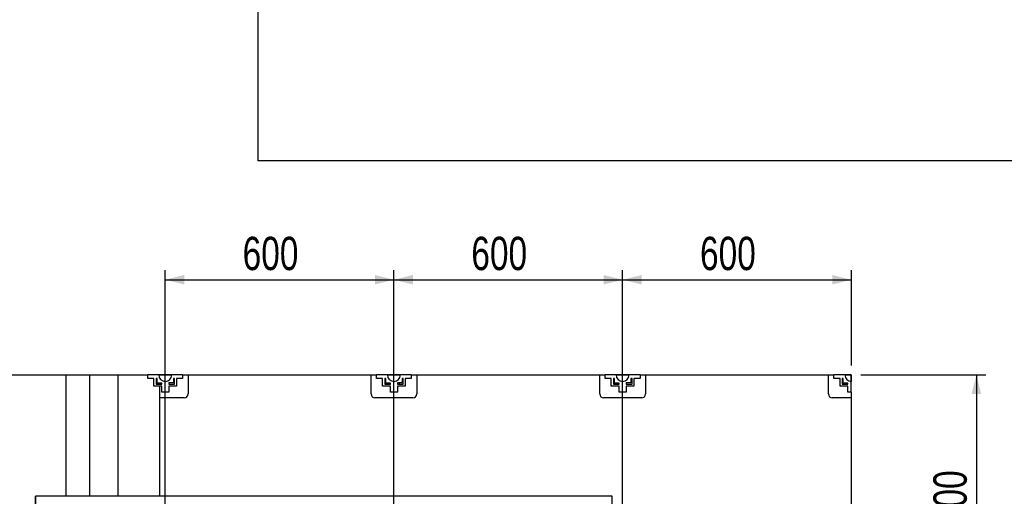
# Model space of a CAD drawing. Header units: millimetres. Extents: x 0 to 841, y 0 to 594.
# Tile 89 of 256: x 282 to 385, y 476 to 526. Entities that reach past the tile are written whole.
import ezdxf

# ---------------------------------------------------------------- set-up
doc = ezdxf.new("R2010")
doc.units = ezdxf.units.MM
doc.layers.add('COTES', color=1, linetype='Continuous')
doc.layers.add('TRAIT-FINS', color=9, linetype='Continuous')
doc.layers.add('TRAIT-FORT', color=4, linetype='Continuous', lineweight=25)
doc.styles.add('SLDTEXTSTYLE0', font='TXT', dxfattribs={"width": 0.75})
doc.dimstyles.new('SLDDIMSTYLE0', dxfattribs={"dimtxt": 3.5, "dimasz": 2, "dimexe": 0, "dimexo": 0.0625, "dimgap": 0.875, "dimtad": 1, "dimdec": 0, "dimlfac": 25, "dimrnd": 1e-09, "dimzin": 12, "dimdsep": 46, "dimtxsty": 'SLDTEXTSTYLE0', "dimsah": 1, "dimcen": 0.09, "dimadec": 0, "dimazin": 3, "dimtfac": 1, "dimtdec": 0, "dimtofl": 0, "dimtmove": 0, "dimatfit": 3, "dimfxl": 1, "dimfrac": 2, "dimtolj": 1, "dimtzin": 12, "dimarcsym": 0})

# ---------------------------------------------------------------- blocks, each defined once
blk = doc.blocks.new('_D_16')
at = {"layer": 'COTES', "color": 1, "transparency": 16777216}
for p, q in [((370.18, 488.8), (383.3, 488.8)), ((382.3, 488.8), (382.3, 464.8)), ((346.18, 464.8), (383.3, 464.8))]:
    blk.add_line(p, q, dxfattribs=at)
for points in [[(382.3, 488.8), (381.8, 486.8), (382.8, 486.8)], [(382.3, 464.8), (382.8, 466.8), (381.8, 466.8)]]:
    blk.add_solid(points, dxfattribs=at)
at = {"layer": 'COTES', "color": 1, "transparency": 16777216, "insert": (377.79, 472.92), "char_height": 3.5, "attachment_point": 1, "rotation": 90, "style": 'SLDTEXTSTYLE0'}
blk.add_mtext('600', dxfattribs=at)
blk = doc.blocks.new('_D_18')
at = {"layer": 'COTES', "color": 1, "transparency": 16777216}
for p, q in [((345.18, 465.8), (345.18, 499.8)), ((369.18, 489.8), (369.18, 499.8)), ((345.18, 498.8), (369.18, 498.8))]:
    blk.add_line(p, q, dxfattribs=at)
for points in [[(345.18, 498.8), (347.18, 498.3), (347.18, 499.3)], [(369.18, 498.8), (367.18, 499.3), (367.18, 498.3)]]:
    blk.add_solid(points, dxfattribs=at)
at = {"layer": 'COTES', "color": 1, "transparency": 16777216, "insert": (353.3, 503.31), "char_height": 3.5, "attachment_point": 1, "style": 'SLDTEXTSTYLE0'}
blk.add_mtext('600', dxfattribs=at)
blk = doc.blocks.new('_D_19')
at = {"layer": 'COTES', "color": 1, "transparency": 16777216}
for p, q in [((321.18, 441.8), (321.18, 499.8)), ((345.18, 465.8), (345.18, 499.8)), ((321.18, 498.8), (345.18, 498.8))]:
    blk.add_line(p, q, dxfattribs=at)
for points in [[(321.18, 498.8), (323.18, 498.3), (323.18, 499.3)], [(345.18, 498.8), (343.18, 499.3), (343.18, 498.3)]]:
    blk.add_solid(points, dxfattribs=at)
at = {"layer": 'COTES', "color": 1, "transparency": 16777216, "insert": (329.3, 503.31), "char_height": 3.5, "attachment_point": 1, "style": 'SLDTEXTSTYLE0'}
blk.add_mtext('600', dxfattribs=at)
blk = doc.blocks.new('_D_20')
at = {"layer": 'COTES', "color": 1, "transparency": 16777216}
for p, q in [((297.18, 443.4), (297.18, 499.8)), ((321.18, 441.8), (321.18, 499.8)), ((297.18, 498.8), (321.18, 498.8))]:
    blk.add_line(p, q, dxfattribs=at)
for points in [[(297.18, 498.8), (299.18, 498.3), (299.18, 499.3)], [(321.18, 498.8), (319.18, 499.3), (319.18, 498.3)]]:
    blk.add_solid(points, dxfattribs=at)
at = {"layer": 'COTES', "color": 1, "transparency": 16777216, "insert": (305.3, 503.31), "char_height": 3.5, "attachment_point": 1, "style": 'SLDTEXTSTYLE0'}
blk.add_mtext('600', dxfattribs=at)

msp = doc.modelspace()

# ---------------------------------------------------------------- hatches: boundary and pattern name
at = {"layer": 'TRAIT-FINS'}
h = msp.add_hatch(dxfattribs=at)
h.set_pattern_fill('ANSI31', color=9, style=0)
h.paths.add_polyline_path([(296.81, 487.813), (296.81, 487.933), (296.335, 487.933), (296.335, 488.433), (296.215, 488.433), (296.215, 487.813)], flags=0)
h = msp.add_hatch(dxfattribs=at)
h.set_pattern_fill('ANSI31', color=9, style=0)
h.paths.add_polyline_path([(298.162, 488.433), (298.042, 488.433), (298.042, 487.958), (297.542, 487.958), (297.542, 487.838), (298.162, 487.838)], flags=0)
h = msp.add_hatch(dxfattribs=at)
h.set_pattern_fill('ANSI31', color=9, style=0)
h.paths.add_polyline_path([(320.81, 487.813), (320.81, 487.933), (320.335, 487.933), (320.335, 488.433), (320.215, 488.433), (320.215, 487.813)], flags=0)
h = msp.add_hatch(dxfattribs=at)
h.set_pattern_fill('ANSI31', color=9, style=0)
h.paths.add_polyline_path([(322.162, 488.433), (322.042, 488.433), (322.042, 487.958), (321.542, 487.958), (321.542, 487.838), (322.162, 487.838)], flags=0)
h = msp.add_hatch(dxfattribs=at)
h.set_pattern_fill('ANSI31', color=9, style=0)
h.paths.add_polyline_path([(344.81, 487.813), (344.81, 487.933), (344.335, 487.933), (344.335, 488.433), (344.215, 488.433), (344.215, 487.813)], flags=0)
h = msp.add_hatch(dxfattribs=at)
h.set_pattern_fill('ANSI31', color=9, style=0)
h.paths.add_polyline_path([(346.162, 488.433), (346.042, 488.433), (346.042, 487.958), (345.542, 487.958), (345.542, 487.838), (346.162, 487.838)], flags=0)
h = msp.add_hatch(dxfattribs=at)
h.set_pattern_fill('ANSI31', color=9, style=0)
h.paths.add_polyline_path([(368.81, 487.813), (368.81, 487.933), (368.335, 487.933), (368.335, 488.433), (368.215, 488.433), (368.215, 487.813)], flags=0)

# ---------------------------------------------------------------- linework, layer by layer
at = {"layer": 'TRAIT-FORT', "color": 4, "linetype": 'Continuous', "lineweight": 25}
for p, q in [((306.923, 511.289), (306.923, 527.289)), ((522.923, 511.289), (306.923, 511.289)), ((275.576, 488.799), (286.736, 488.799)), ((286.736, 488.799), (286.736, 476.051)), ((286.736, 488.799), (286.736, 476.051)), ((286.736, 488.799), (289.256, 488.799)), ((289.256, 476.051), (289.256, 488.799)), ((289.256, 476.051), (289.256, 488.799)), ((289.256, 488.799), (292.196, 488.799)), ((292.196, 488.799), (292.196, 476.051)), ((292.196, 488.799), (292.196, 476.051)), ((292.196, 488.799), (295.35, 488.799)), ((295.35, 488.433), (295.35, 488.799)), ((299.002, 488.799), (295.35, 488.799)), ((296.496, 488.799), (297.856, 488.799)), ((299.002, 488.799), (299.002, 488.433)), ((299.002, 488.799), (299.576, 488.799)), ((299.576, 488.799), (318.776, 488.799)), ((299.576, 488.799), (299.576, 486.799)), ((318.776, 486.799), (318.776, 488.799)), ((318.776, 488.799), (319.35, 488.799)), ((319.35, 488.433), (319.35, 488.799)), ((323.002, 488.799), (319.35, 488.799)), ((320.496, 488.799), (321.856, 488.799)), ((323.002, 488.799), (323.002, 488.433)), ((323.002, 488.799), (323.576, 488.799)), ((323.576, 488.799), (342.776, 488.799)), ((323.576, 488.799), (323.576, 486.799)), ((342.776, 486.799), (342.776, 488.799)), ((342.776, 488.799), (343.35, 488.799)), ((343.35, 488.433), (343.35, 488.799)), ((347.002, 488.799), (343.35, 488.799)), ((344.496, 488.799), (345.856, 488.799)), ((347.002, 488.799), (347.002, 488.433)), ((347.002, 488.799), (347.576, 488.799)), ((347.576, 488.799), (366.776, 488.799)), ((347.576, 488.799), (347.576, 486.799)), ((366.776, 486.799), (366.776, 488.799)), ((366.776, 488.799), (367.35, 488.799)), ((367.35, 488.433), (367.35, 488.799)), ((369.176, 488.799), (367.35, 488.799)), ((368.496, 488.799), (369.176, 488.799)), ((369.176, 486.973), (369.176, 488.799)), ((369.176, 488.799), (369.176, 488.119)), ((295.99, 488.433), (295.35, 488.433)), ((295.99, 487.613), (295.99, 488.433)), ((296.215, 488.433), (296.215, 487.813)), ((296.335, 488.433), (296.215, 488.433)), ((296.215, 487.813), (296.81, 487.813)), ((296.335, 487.933), (296.335, 488.433)), ((296.81, 487.933), (296.335, 487.933)), ((296.81, 487.813), (296.81, 487.933)), ((297.542, 487.958), (297.542, 487.838)), ((298.042, 487.958), (297.542, 487.958)), ((297.542, 487.838), (298.162, 487.838)), ((298.042, 488.433), (298.042, 487.958)), ((298.162, 488.433), (298.042, 488.433)), ((298.162, 487.838), (298.162, 488.433)), ((299.002, 488.433), (298.362, 488.433)), ((298.362, 488.433), (298.362, 487.613)), ((319.99, 488.433), (319.35, 488.433)), ((319.99, 487.613), (319.99, 488.433)), ((320.215, 488.433), (320.215, 487.813)), ((320.335, 488.433), (320.215, 488.433)), ((320.215, 487.813), (320.81, 487.813)), ((320.335, 487.933), (320.335, 488.433)), ((320.81, 487.933), (320.335, 487.933)), ((320.81, 487.813), (320.81, 487.933)), ((321.542, 487.958), (321.542, 487.838)), ((322.042, 487.958), (321.542, 487.958)), ((321.542, 487.838), (322.162, 487.838)), ((322.042, 488.433), (322.042, 487.958)), ((322.162, 488.433), (322.042, 488.433)), ((322.162, 487.838), (322.162, 488.433)), ((323.002, 488.433), (322.362, 488.433)), ((322.362, 488.433), (322.362, 487.613)), ((343.99, 488.433), (343.35, 488.433)), ((343.99, 487.613), (343.99, 488.433)), ((344.215, 488.433), (344.215, 487.813)), ((344.335, 488.433), (344.215, 488.433)), ((344.215, 487.813), (344.81, 487.813)), ((344.335, 487.933), (344.335, 488.433)), ((344.81, 487.933), (344.335, 487.933)), ((344.81, 487.813), (344.81, 487.933)), ((345.542, 487.958), (345.542, 487.838)), ((346.042, 487.958), (345.542, 487.958)), ((345.542, 487.838), (346.162, 487.838)), ((346.162, 488.433), (346.042, 488.433)), ((346.042, 488.433), (346.042, 487.958)), ((346.162, 487.838), (346.162, 488.433)), ((347.002, 488.433), (346.362, 488.433)), ((346.362, 488.433), (346.362, 487.613)), ((367.99, 488.433), (367.35, 488.433)), ((367.99, 487.613), (367.99, 488.433)), ((368.215, 488.433), (368.215, 487.813)), ((368.335, 488.433), (368.215, 488.433)), ((368.215, 487.813), (368.81, 487.813)), ((368.335, 487.933), (368.335, 488.433)), ((368.81, 487.933), (368.335, 487.933)), ((368.81, 487.813), (368.81, 487.933)), ((296.81, 487.613), (295.99, 487.613)), ((296.596, 476.051), (296.596, 487.613)), ((296.596, 476.051), (296.596, 487.613)), ((296.81, 486.973), (296.81, 487.613)), ((297.542, 486.973), (296.81, 486.973)), ((298.362, 487.613), (297.542, 487.613)), ((297.542, 487.613), (297.542, 486.973)), ((320.81, 487.613), (319.99, 487.613)), ((320.81, 486.973), (320.81, 487.613)), ((321.542, 486.973), (320.81, 486.973)), ((322.362, 487.613), (321.542, 487.613)), ((321.542, 487.613), (321.542, 486.973)), ((344.81, 487.613), (343.99, 487.613)), ((344.81, 486.973), (344.81, 487.613)), ((345.542, 486.973), (344.81, 486.973)), ((346.362, 487.613), (345.542, 487.613)), ((345.542, 487.613), (345.542, 486.973)), ((368.81, 487.613), (367.99, 487.613)), ((368.81, 486.973), (368.81, 487.613)), ((369.176, 486.973), (368.81, 486.973)), ((369.176, 486.973), (369.176, 486.399)), ((299.176, 486.399), (296.596, 486.399)), ((323.176, 486.399), (319.176, 486.399)), ((347.176, 486.399), (343.176, 486.399)), ((369.176, 486.399), (367.176, 486.399)), ((369.176, 486.399), (369.176, 467.119)), ((344.069, 476.051), (283.56, 476.051)), ((344.069, 476.051), (283.56, 476.051)), ((283.56, 476.051), (283.56, 473.531)), ((344.069, 473.531), (344.069, 476.051))]:
    msp.add_line(p, q, dxfattribs=at)
for centre, radius, start, end in [((297.176, 488.799), 0.68, 180, 0), ((321.176, 488.799), 0.68, 180, 0), ((345.176, 488.799), 0.68, 180, 0), ((369.176, 488.799), 0.68, 180, 270), ((299.176, 486.799), 0.4, 270, 0), ((319.176, 486.799), 0.4, 180, 270), ((323.176, 486.799), 0.4, 270, 0), ((343.176, 486.799), 0.4, 180, 270), ((347.176, 486.799), 0.4, 270, 360), ((367.176, 486.799), 0.4, 180, 270)]:
    msp.add_arc(centre, radius, start, end, dxfattribs=at)
msp.add_open_spline([(283.56, 473.531), (283.56, 473.535), (283.56, 473.542), (283.56, 473.596), (283.56, 473.683), (283.56, 473.802), (283.56, 473.949), (283.56, 474.119), (283.56, 474.309), (283.56, 474.511), (283.56, 474.724), (283.56, 474.936), (283.56, 475.146), (283.56, 475.344), (283.56, 475.528), (283.56, 475.69), (283.56, 475.827), (283.56, 475.934), (283.56, 476.011), (283.56, 476.042), (283.56, 476.055), (283.56, 476.051), (283.56, 476.051)], degree=3, knots=[0, 0, 0, 0, 0.05292252, 0.10737979, 0.16030231, 0.21475958, 0.2676821, 0.32213937, 0.37506188, 0.42951916, 0.48244167, 0.53689895, 0.58982146, 0.64427874, 0.69720125, 0.75165853, 0.80458104, 0.85903832, 0.91196083, 0.96641811, 0.99994876, 1, 1, 1, 1], dxfattribs=at)
msp.add_open_spline([(283.56, 473.531), (283.56, 473.535), (283.56, 473.542), (283.56, 473.596), (283.56, 473.683), (283.56, 473.802), (283.56, 473.949), (283.56, 474.119), (283.56, 474.309), (283.56, 474.511), (283.56, 474.724), (283.56, 474.936), (283.56, 475.146), (283.56, 475.344), (283.56, 475.528), (283.56, 475.69), (283.56, 475.827), (283.56, 475.934), (283.56, 476.011), (283.56, 476.042), (283.56, 476.055), (283.56, 476.051), (283.56, 476.051)], degree=3, knots=[0, 0, 0, 0, 0.05292252, 0.10737979, 0.16030231, 0.21475958, 0.2676821, 0.32213937, 0.37506188, 0.42951916, 0.48244167, 0.53689895, 0.58982146, 0.64427874, 0.69720125, 0.75165853, 0.80458104, 0.85903832, 0.91196083, 0.96641811, 0.99994876, 1, 1, 1, 1], dxfattribs=at)

# ---------------------------------------------------------------- dimensions: what is measured, and where the dimension line sits
at = {"layer": 'COTES', "color": 1}
for base, p1, p2, picture, middle in [((321.176, 498.799), (297.176, 442.399), (321.176, 440.799), '_D_20', (309.176, 498.799)), ((345.176, 498.799), (321.176, 440.799), (345.176, 464.799), '_D_19', (333.176, 498.799)), ((369.176, 498.799), (345.176, 464.799), (369.176, 488.799), '_D_18', (357.176, 498.799))]:
    dim = msp.add_linear_dim(base=base, p1=p1, p2=p2, dimstyle='SLDDIMSTYLE0', dxfattribs=at)
    dim.commit()
    dim.dimension.update_dxf_attribs({"geometry": picture, "text_midpoint": middle, "dimtype": 160})
dim = msp.add_linear_dim(base=(382.297, 464.799), p1=(369.176, 488.799), p2=(345.176, 464.799), angle=90, dimstyle='SLDDIMSTYLE0', dxfattribs=at)
dim.commit()
dim.dimension.update_dxf_attribs({"geometry": '_D_16', "text_midpoint": (382.297, 476.799), "dimtype": 160})

doc.saveas('drawing.dxf')
